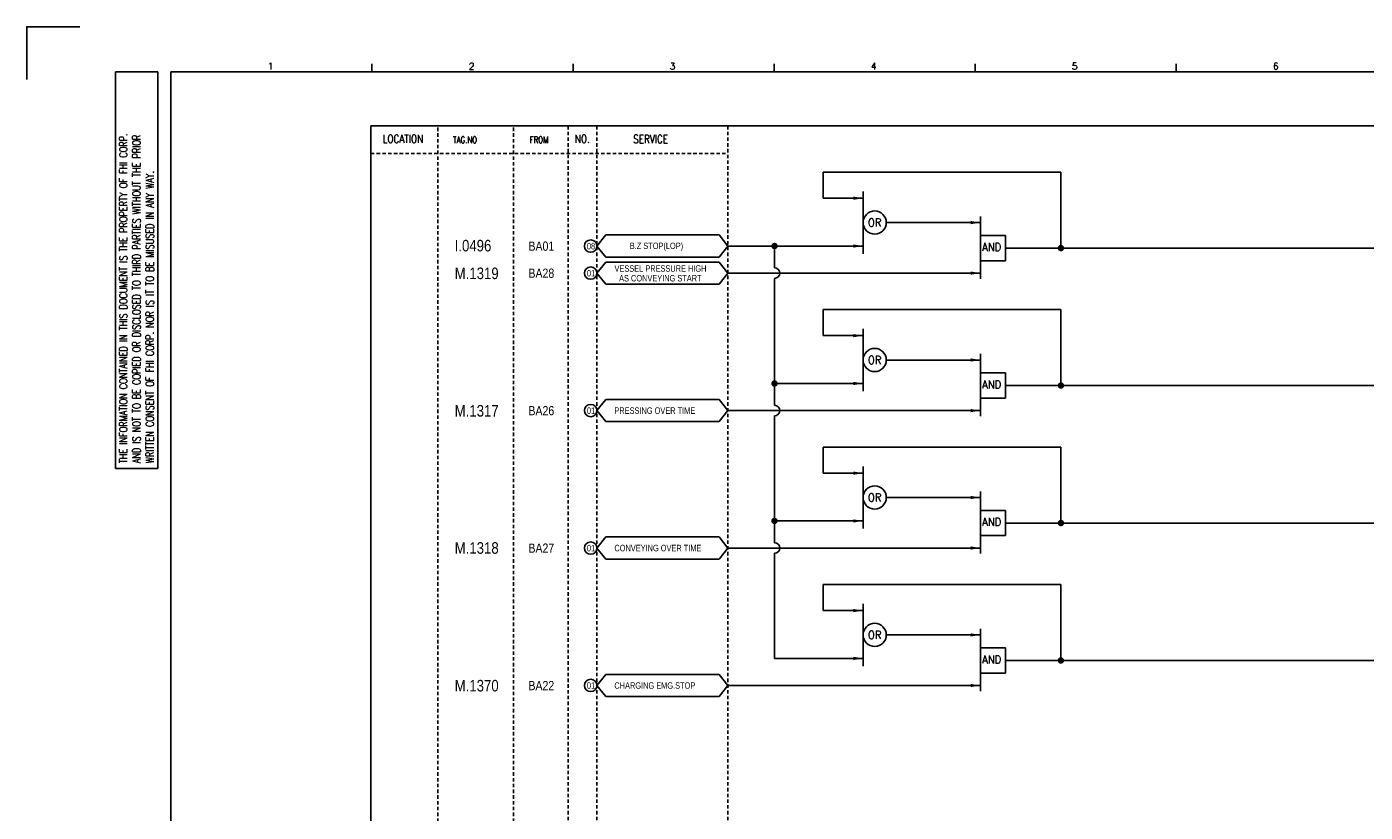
# Model space of a CAD drawing. Extents: x 1549 to 2515, y -105 to 577.
# Tile 2 of 4: x 1549 to 2130, y 236 to 577. Entities that reach past the tile are written whole.
import ezdxf
from ezdxf.enums import TextEntityAlignment as Align

# ---------------------------------------------------------------- set-up
doc = ezdxf.new("R2010")
doc.units = 0
doc.header["$MEASUREMENT"] = 0
doc.linetypes.add('HIDDEN', pattern=[4, 1.5, -1, 1.5])
doc.layers.get('0').update_dxf_attribs({"linetype": 'CONTINUOUS'})
doc.layers.get('DEFPOINTS').update_dxf_attribs({"linetype": 'CONTINUOUS'})
for name, color, linetype in [('CON', 4, 'CONTINUOUS'), ('DCS', 7, 'CONTINUOUS'), ('DIM', 3, 'CONTINUOUS'), ('HID', 2, 'HIDDEN'), ('圖框CON', 4, 'CONTINUOUS'), ('框線', 6, 'CONTINUOUS')]:
    doc.layers.add(name, color=color, linetype=linetype)
doc.styles.add('DAYUKP', font='complex', dxfattribs={"bigfont": 'DAYUKP.SHX'})
doc.styles.add('ROMANS', font='romans', dxfattribs={"width": 0.8})
doc.styles.add('style3', font='ARIALN.TTF')

# ---------------------------------------------------------------- blocks, each defined once
blk = doc.blocks.new('LEADER')
at = {"layer": 'CON'}
blk.add_solid([(0.85, -0.57), (0.85, -1.57), (3.85, -1.07)], dxfattribs=at)
blk = doc.blocks.new('1')
at = {"layer": 'DEFPOINTS'}
blk.add_lwpolyline([(1268.99, 689.33), (1246.02, 689.33), (1246.02, 666.36)], dxfattribs=at)
at = {"layer": '圖框CON'}
for p, q in [((1284.5, 669.81), (1302.87, 669.81)), ((1284.5, 497.52), (1284.5, 669.81)), ((1302.87, 497.52), (1302.87, 669.81)), ((1395.91, 669.85), (1395.91, 673.29)), ((1483.2, 669.85), (1483.2, 673.29)), ((1570.49, 669.85), (1570.49, 673.29)), ((1657.78, 669.85), (1657.78, 673.29)), ((1745.08, 669.85), (1745.08, 673.29)), ((1284.5, 497.52), (1302.87, 497.52))]:
    blk.add_line(p, q, dxfattribs=at)
at = {"layer": '框線'}
for p, q in [((1308.62, 669.81), (1308.62, 26.6)), ((2181.53, 669.81), (1308.62, 669.81))]:
    blk.add_line(p, q, dxfattribs=at)
at = {"style": 'DAYUKP'}
for s, p in [('1', (1350.64, 670.78)), ('2', (1437.93, 670.78)), ('3', (1525.22, 670.78)), ('4', (1612.51, 670.78)), ('5', (1699.8, 670.78)), ('6', (1787.1, 670.78))]:
    blk.add_text(s, height=2.87, dxfattribs=at).set_placement(p)
at = {"layer": 'DIM', "style": 'ROMANS', "width": 0.75}
for s, p in [('THE INFORMATION CONTAINED IN THIS DOCUMENT IS THE PROPERTY OF FHI CORP.', (1287.94, 499.82)), ('AND IS NOT TO BE COPIED OR DISCLOSED TO THIRD PARTIES WITHOUT THE PRIOR', (1293.68, 499.82)), ('WRITTEN CONSENT OF FHI CORP. NOR IS IT TO BE MISUSED IN ANY WAY.', (1299.43, 499.82))]:
    blk.add_text(s, height=3.4457, rotation=90, dxfattribs=at).set_placement(p, align=Align.MIDDLE_LEFT)

msp = doc.modelspace()

# ---------------------------------------------------------------- linework, layer by layer
at = {"layer": 'CON'}
for p, q in [((1894.84, 502.55), (1894.84, 513.88)), ((1894.84, 513.88), (1998.1, 513.88)), ((1998.1, 513.88), (1998.1, 480.88)), ((1912.2, 502.55), (1894.84, 502.55)), ((1963.12, 491.97), (1922.28, 491.97)), ((1853.53, 481.78), (1912.2, 481.78)), ((1873.74, 481.78), (1873.74, 472.31)), ((1973.98, 480.88), (2298.73, 480.88)), ((1963.12, 470.02), (1853.53, 470.02)), ((1873.74, 467.73), (1873.74, 412.61)), ((1894.84, 454.18), (1998.1, 454.18)), ((1894.84, 442.86), (1894.84, 454.18)), ((1998.1, 454.18), (1998.1, 421.18)), ((1912.2, 442.86), (1894.84, 442.86)), ((1963.12, 432.28), (1922.28, 432.28)), ((1873.74, 422.08), (1912.2, 422.08)), ((1973.98, 421.18), (2298.73, 421.18)), ((1963.12, 410.32), (1853.53, 410.32)), ((1873.74, 408.03), (1873.74, 352.91)), ((1894.84, 394.49), (1998.1, 394.49)), ((1894.84, 383.16), (1894.84, 394.49)), ((1998.1, 394.49), (1998.1, 361.48)), ((1912.2, 383.16), (1894.84, 383.16)), ((1963.12, 372.58), (1922.28, 372.58)), ((1873.74, 362.39), (1912.2, 362.39)), ((1973.98, 361.48), (2298.73, 361.48)), ((1963.12, 350.62), (1853.53, 350.62)), ((1873.74, 348.34), (1873.74, 302.69)), ((1894.84, 334.79), (1998.1, 334.79)), ((1894.84, 323.46), (1894.84, 334.79)), ((1998.1, 334.79), (1998.1, 301.78)), ((1912.2, 323.46), (1894.84, 323.46)), ((1963.12, 312.88), (1922.28, 312.88)), ((1873.74, 302.69), (1912.2, 302.69)), ((1973.98, 301.78), (2298.73, 301.78)), ((1963.12, 290.93), (1853.53, 290.93))]:
    msp.add_line(p, q, dxfattribs=at)
at = {"layer": 'CON', "color": 6}
for p, q in [((1912.2, 505.48), (1912.2, 478.46)), ((1963.12, 494.6), (1963.12, 467.58)), ((1796.6, 481.78), (1800.5, 486.6)), ((1849.64, 486.6), (1800.5, 486.6)), ((1853.53, 481.78), (1849.64, 486.6)), ((1973.98, 486.36), (1963.12, 486.36)), ((1963.12, 475.39), (1963.12, 486.36)), ((1973.98, 475.39), (1973.98, 486.36)), ((1796.6, 481.78), (1800.5, 476.97)), ((1800.5, 476.97), (1849.64, 476.97)), ((1853.53, 481.78), (1849.64, 476.97)), ((1796.6, 470.02), (1800.5, 474.84)), ((1849.64, 474.84), (1800.5, 474.84)), ((1853.53, 470.02), (1849.64, 474.84)), ((1973.98, 475.39), (1963.12, 475.39)), ((1796.6, 470.02), (1800.5, 465.2)), ((1800.5, 465.2), (1849.64, 465.2)), ((1853.53, 470.02), (1849.64, 465.2)), ((1912.2, 445.79), (1912.2, 418.76)), ((1963.12, 434.9), (1963.12, 407.88)), ((1963.12, 415.7), (1963.12, 426.66)), ((1973.98, 426.66), (1963.12, 426.66)), ((1973.98, 415.7), (1973.98, 426.66)), ((1796.6, 410.32), (1800.5, 415.14)), ((1849.64, 415.14), (1800.5, 415.14)), ((1853.53, 410.32), (1849.64, 415.14)), ((1973.98, 415.7), (1963.12, 415.7)), ((1796.6, 410.32), (1800.5, 405.51)), ((1853.53, 410.32), (1849.64, 405.51)), ((1800.5, 405.51), (1849.64, 405.51)), ((1912.2, 386.09), (1912.2, 359.07)), ((1963.12, 375.2), (1963.12, 348.18)), ((1973.98, 366.96), (1963.12, 366.96)), ((1963.12, 356), (1963.12, 366.96)), ((1973.98, 356), (1973.98, 366.96)), ((1796.6, 350.62), (1800.5, 355.44)), ((1849.64, 355.44), (1800.5, 355.44)), ((1853.53, 350.62), (1849.64, 355.44)), ((1973.98, 356), (1963.12, 356)), ((1796.6, 350.62), (1800.5, 345.81)), ((1853.53, 350.62), (1849.64, 345.81)), ((1800.5, 345.81), (1849.64, 345.81)), ((1912.2, 326.39), (1912.2, 299.37)), ((1963.12, 315.51), (1963.12, 288.48)), ((1973.98, 307.26), (1963.12, 307.26)), ((1963.12, 296.3), (1963.12, 307.26)), ((1973.98, 296.3), (1973.98, 307.26)), ((1796.6, 290.93), (1800.5, 295.74)), ((1796.6, 290.93), (1800.5, 286.11)), ((1849.64, 295.74), (1800.5, 295.74)), ((1853.53, 290.93), (1849.64, 295.74)), ((1853.53, 290.93), (1849.64, 286.11)), ((1973.98, 296.3), (1963.12, 296.3)), ((1800.5, 286.11), (1849.64, 286.11))]:
    msp.add_line(p, q, dxfattribs=at)
at = {"layer": 'CON'}
msp.add_lwpolyline([(1698.48, 533.93), (2412.48, 533.93), (2412.48, 34.13), (1698.48, 34.13)], close=True, dxfattribs=at)
at = {"layer": 'CON', "const_width": 1.4}
for points in [[(1873.04, 481.78, 1), (1874.44, 481.78, 1)], [(1997.4, 480.88, 1), (1998.8, 480.88, 1)], [(1873.04, 422.08, 1), (1874.44, 422.08, 1)], [(1997.4, 421.18, 1), (1998.8, 421.18, 1)], [(1873.04, 362.39, 1), (1874.44, 362.39, 1)], [(1997.4, 361.48, 1), (1998.8, 361.48, 1)], [(1997.4, 301.78, 1), (1998.8, 301.78, 1)]]:
    msp.add_lwpolyline(points, format="xyb", close=True, dxfattribs=at)
at = {"layer": 'CON', "color": 6}
for centre in [(1917.24, 491.97), (1917.24, 432.28), (1917.24, 372.58), (1917.24, 312.88)]:
    msp.add_circle(centre, 5.04, dxfattribs=at)
at = {"layer": 'CON'}
for centre in [(1793.92, 481.78), (1793.92, 470.02), (1793.92, 410.32), (1793.92, 350.62), (1793.92, 290.93)]:
    msp.add_circle(centre, 2.68, dxfattribs=at)
for centre in [(1873.74, 470.02), (1873.74, 410.32), (1873.74, 350.62)]:
    msp.add_arc(centre, 2.29, 270, 90, dxfattribs=at)
at = {"layer": 'HID'}
for p, q in [((1727.53, 533.23), (1727.53, 34.13)), ((1760.46, 533.23), (1760.46, 34.13)), ((1784.18, 533.93), (1784.18, 34.11)), ((1796.6, 533.93), (1796.6, 34.11)), ((1853.53, 533.93), (1853.53, 34.13)), ((1698.48, 522.03), (1853.53, 522.03))]:
    msp.add_line(p, q, dxfattribs=at)

# ---------------------------------------------------------------- block references
msp.add_blockref('1', (303.05, -112.33))
at = {"layer": 'CON', "xscale": 1.4, "yscale": 1.4, "zscale": 1.4}
for p in [(1906.81, 504.05), (1957.73, 493.46), (1906.81, 483.27), (1957.73, 471.51), (1906.81, 444.35), (1957.73, 433.77), (1906.81, 423.58), (1957.73, 411.81), (1906.81, 384.65), (1957.73, 374.07), (1906.81, 363.88), (1957.73, 352.12), (1906.81, 324.95), (1957.73, 314.37), (1906.81, 304.18), (1957.73, 292.42)]:
    msp.add_blockref('LEADER', p, dxfattribs=at)

# ---------------------------------------------------------------- texts
at = {"layer": 'CON', "style": 'ROMANS'}
for s, width, p in [('LOCATION', 0.8, (1712.41, 528.33)), ('NO.', 0.8, (1790.3, 528.33)), ('SERVICE', 0.8, (1819.95, 528.25)), ('OR', 0.9, (1917.24, 491.97)), ('OR', 0.9, (1917.24, 432.28)), ('OR', 0.9, (1917.24, 372.58)), ('OR', 0.9, (1917.24, 312.88))]:
    msp.add_text(s, height=3.5, dxfattribs=dict(at, width=width)).set_placement(p, align=Align.MIDDLE)
for s, height, width, p in [('TAG.NO', 2.8, 0.8, (1734.14, 525.67)), ('FROM', 2.8, 0.8, (1767.4, 525.67)), ('AND', 3.5, 0.9, (1963.91, 478.56)), ('AND', 3.5, 0.9, (1963.91, 418.86)), ('AND', 3.5, 0.9, (1963.91, 359.16)), ('AND', 3.5, 0.9, (1963.91, 299.47))]:
    msp.add_text(s, height=height, dxfattribs=dict(at, width=width)).set_placement(p, align=Align.BOTTOM_LEFT)
at = {"layer": 'CON', "style": 'style3'}
for s, p in [('BA01', (1766.89, 481.73)), ('BA28', (1766.89, 469.97)), ('BA26', (1766.89, 410.27)), ('BA27', (1766.89, 350.57)), ('BA22', (1766.89, 290.88))]:
    msp.add_text(s, height=4, dxfattribs=at).set_placement(p, align=Align.MIDDLE_LEFT)
for s, p in [('08', (1792.29, 479.5)), ('B.Z STOP(LOP)', (1810.89, 479.62)), ('01', (1792.29, 467.74)), ('VESSEL PRESSURE HIGH ', (1804.27, 469.77)), ('AS CONVEYING START', (1806.26, 465.56)), ('01', (1792.29, 408.04)), ('PRESSING OVER TIME', (1804.22, 408.06)), ('01', (1792.29, 348.34)), ('CONVEYING OVER TIME', (1804.22, 348.37)), ('01', (1792.29, 288.65)), ('CHARGING EMG.STOP', (1804.22, 288.67))]:
    msp.add_text(s, height=2.8, dxfattribs=at).set_placement(p, align=Align.BOTTOM_LEFT)
at = {"layer": 'DCS', "linetype": 'ByBlock', "style": 'style3'}
for s, p in [('I.0496', (1734.87, 479.45)), ('M.1319', (1734.87, 467.42)), ('M.1317', (1734.87, 407.72)), ('M.1318', (1734.87, 348.15)), ('M.1370', (1734.87, 288.34))]:
    msp.add_text(s, height=5, dxfattribs=at).set_placement(p)

doc.saveas('drawing.dxf')
